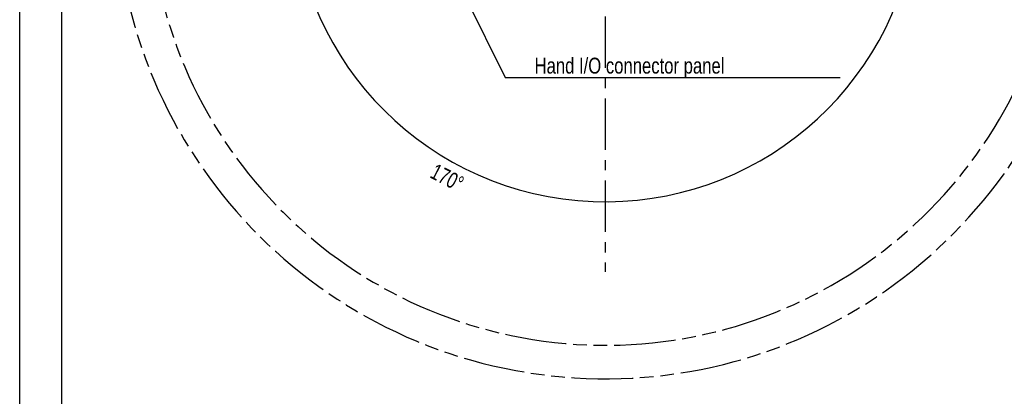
# Model space of a CAD drawing. Header units: millimetres. Extents: x 0 to 594, y 0 to 420.
# Tile 2 of 256: x 0 to 235, y 155 to 245. Entities that reach past the tile are written whole.
import ezdxf

# ---------------------------------------------------------------- set-up
doc = ezdxf.new("R2010")
doc.units = ezdxf.units.MM
doc.header["$LTSCALE"] = 32.67
doc.linetypes.add('CENTER', pattern=[0.6, 0.375, -0.075, 0.075, -0.075])
doc.linetypes.add('PHANTOM', pattern=[0.8, 0.45, -0.05, 0.1, -0.05, 0.1, -0.05])
doc.layers.get('0').update_dxf_attribs({"linetype": 'CONTINUOUS'})
for name, color, linetype in [('CRV', 7, 'CONTINUOUS'), ('DEFAULT_1', 7, 'CENTER'), ('DRA_ITEM', 7, 'CONTINUOUS'), ('DRIV_DIM', 7, 'CONTINUOUS')]:
    doc.layers.add(name, color=color, linetype=linetype)
doc.styles.get("Standard").update_dxf_attribs({"font": 'MS PGothic.ttf', "width": 0.8})
doc.dimstyles.new('DIMSTYLE_3', dxfattribs={"dimtxt": 3.8, "dimasz": 1.8, "dimexe": 0.18, "dimexo": 0.0625, "dimgap": 0.09, "dimtad": 1, "dimdec": 3, "dimlfac": 10, "dimdsep": 46, "dimtxsty": 'STANDARD', "dimblk": 'OPEN', "dimblk1": 'OPEN', "dimblk2": 'OPEN', "dimcen": 0.09, "dimadec": 0, "dimazin": 0, "dimtp": 0.5, "dimtm": 0.5, "dimtfac": 1, "dimtdec": 3, "dimtofl": 0, "dimtmove": 0, "dimatfit": 3, "dimldrblk": 'OPEN', "dimfxl": 1, "dimtolj": 1, "dimarcsym": 0})

# ---------------------------------------------------------------- blocks, each defined once
blk = doc.blocks.new('*D30')
at = {"layer": 'DRIV_DIM', "color": 2, "linetype": 'Continuous'}
for p, q in [((138.25, 276.42), (63.09, 276.42)), ((141.23, 276.16), (215.25, 263.11))]:
    blk.add_line(p, q, dxfattribs=at)
for points in [[(65.73, 274.63), (65.09, 276.42), (64.49, 274.62)], [(213.56, 261.57), (213.29, 263.46), (212.35, 261.8)]]:
    blk.add_lwpolyline(points, dxfattribs=at)
for start, end in [(180, 265), (265, 350)]:
    blk.add_arc((139.75, 276.42), 74.67, start, end, dxfattribs=at)
at = {"layer": 'DRIV_DIM', "color": 2, "linetype": 'Continuous', "width": 0.766667}
blk.add_text('170%%d', height=3.8, rotation=-27.3246, dxfattribs=at).set_placement((97.66, 207.65))
blk = doc.blocks.new('_OPEN')
at = {"color": 0, "linetype": 'ByBlock'}
for p, q in [((0, 0), (-1, 0.34)), ((-1, -0.34), (0, 0)), ((-1, 0), (0, 0))]:
    blk.add_line(p, q, dxfattribs=at)

msp = doc.modelspace()

# ---------------------------------------------------------------- linework, layer by layer
at = {"color": 7, "linetype": 'Continuous'}
for p, q in [((0, 8.24228), (0, 409.35318)), ((10, 410), (10, 10))]:
    msp.add_line(p, q, dxfattribs=at)
at = {"layer": 'CRV', "color": 8, "linetype": 'PHANTOM'}
for radius in [116.9528, 108.9528]:
    msp.add_arc((139.75357, 276.42232), radius, 10, 350, dxfattribs=at)
at = {"layer": 'DEFAULT_1', "color": 7, "linetype": 'CENTER'}
msp.add_line((139.75357, 265.62232), (139.75357, 185.00834), dxfattribs=at)
at = {"layer": 'DRA_ITEM', "color": 2, "linetype": 'Continuous'}
for p, q in [((94.87649, 273.77232), (115.88546, 231.41387)), ((115.88546, 231.41387), (122.88546, 231.41387)), ((122.88546, 231.41387), (195.84546, 231.41387))]:
    msp.add_line(p, q, dxfattribs=at)

# ---------------------------------------------------------------- texts
at = {"layer": 'DRA_ITEM', "color": 2, "linetype": 'Continuous', "width": 0.8}
msp.add_text('Hand I/O connector panel', height=3.8, dxfattribs=at).set_placement((122.88546, 232.36387))

# ---------------------------------------------------------------- dimensions: what is measured, and where the dimension line sits
at = {"layer": 'DRIV_DIM', "color": 2, "linetype": 'Continuous'}
dim = msp.add_angular_dim_2l(base=(133.24601, 202.04059), line1=((138.25357, 276.42232), (63.08772, 276.42232)), line2=((215.2547, 263.10944), (141.23078, 276.16185)), dimstyle='DIMSTYLE_3', dxfattribs=at)
dim.commit()
dim.dimension.update_dxf_attribs({"geometry": '*D30', "text_midpoint": (103.70872, 206.66028), "dimtype": 162})

doc.saveas('drawing.dxf')
